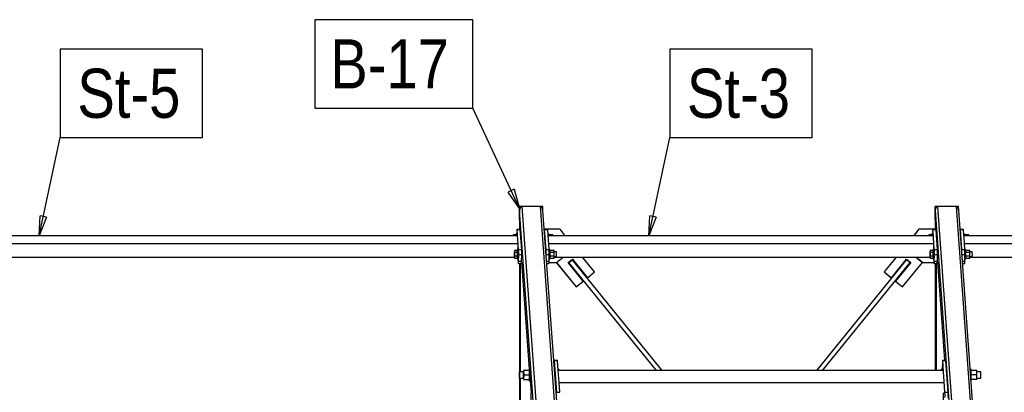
# Model space of a CAD drawing. Header units: millimetres. Extents: x -484 to 16958, y -454 to 3567.
# Tile 12 of 26: x 6061 to 8570, y 2035 to 2983. Entities that reach past the tile are written whole.
import ezdxf

# ---------------------------------------------------------------- set-up
doc = ezdxf.new("R2010")
doc.units = ezdxf.units.MM
for name, color, linetype in [('AS_Belki', 145, 'Continuous'), ('AS_Blachy', 30, 'Continuous'), ('AS_Sruby', 9, 'Continuous')]:
    doc.layers.add(name, color=color, linetype=linetype)
doc.styles.add('Arial Narrow', font='ARIALN.TTF', dxfattribs={"height": 5})

msp = doc.modelspace()

# ---------------------------------------------------------------- linework, layer by layer
at = {"color": 7}
for p, q in [((7334.3, 2502.4), (7215.4, 2757.6)), ((6110.9, 2432.9), (6164.5, 2682.9)), ((7664, 2432.9), (7717.6, 2682.9))]:
    msp.add_line(p, q, dxfattribs=at)
at = {"color": 0, "linetype": 'ByBlock', "lineweight": -2}
for p, q in [((7320.7, 2551.2), (7305.6, 2544.2)), ((7334.3, 2502.4), (7305.6, 2544.2)), ((7320.7, 2551.2), (7334.3, 2502.4)), ((6110.9, 2432.9), (6113.2, 2483.5)), ((6129.5, 2480), (6113.2, 2483.5)), ((7664, 2432.9), (7666.3, 2483.6)), ((7682.6, 2480.1), (7666.3, 2483.6)), ((6129.5, 2480), (6110.9, 2432.9)), ((7682.6, 2480.1), (7664, 2432.9))]:
    msp.add_line(p, q, dxfattribs=at)
at = {"color": 7}
for points in [[(6812.9, 2757.6), (7215.4, 2757.6), (7215.4, 2982.6), (6812.9, 2982.6), (6812.9, 2757.6)], [(6164.5, 2682.9), (6527.1, 2682.9), (6527.1, 2907.9), (6164.5, 2907.9), (6164.5, 2682.9)], [(7717.6, 2682.9), (8080.2, 2682.9), (8080.2, 2907.9), (7717.6, 2907.9), (7717.6, 2682.9)]]:
    msp.add_lwpolyline(points, dxfattribs=at)
at = {"layer": 'AS_Belki', "color": 145, "linetype": 'Continuous', "ltscale": 0.25}
for p, q in [((7334.4, 2497.2), (7334.1, 2507.6)), ((7340.1, 2507.6), (7334.1, 2507.6)), ((7334.1, 2507.6), (7334.1, 2448.9)), ((7336, 2504.5), (7334.4, 2497.2)), ((7420.1, 1309.2), (7334.4, 2497.2)), ((7335.5, 2448.9), (7334.4, 2497.2)), ((7340.1, 2507.6), (7336, 2504.5)), ((7340.1, 2507.6), (7426.4, 1312.6)), ((7388.1, 2507.6), (7340.1, 2507.6)), ((7394.1, 2507.6), (7388.1, 2507.6)), ((7474.3, 1312.6), (7388.1, 2507.6)), ((7392.4, 2504.5), (7388.1, 2507.6)), ((7394.3, 2497.2), (7392.4, 2504.5)), ((7394.3, 2497.2), (7394.1, 2507.6)), ((7480.1, 1309.2), (7394.3, 2497.2)), ((8393.5, 2497.2), (8393.2, 2507.6)), ((8399.2, 2507.6), (8393.2, 2507.6)), ((8393.2, 2507.6), (8393.2, 2449.3)), ((8395, 2504.5), (8393.5, 2497.2)), ((8393.5, 2497.2), (8479.2, 1309.2)), ((8394.6, 2449.3), (8393.5, 2497.2)), ((8399.2, 2507.6), (8395, 2504.5)), ((8399.2, 2507.6), (8485.5, 1312.6)), ((8447.2, 2507.6), (8399.2, 2507.6)), ((8453.2, 2507.6), (8447.2, 2507.6)), ((8447.2, 2507.6), (8533.4, 1312.6)), ((8451.5, 2504.5), (8447.2, 2507.6)), ((8453.4, 2497.2), (8451.5, 2504.5)), ((8453.4, 2497.2), (8453.2, 2507.6)), ((8539.2, 1309.2), (8453.4, 2497.2)), ((7329.7, 2432.9), (5360.5, 2432.9)), ((5361.9, 2412.9), (7331.1, 2412.9)), ((7330.8, 2397.6), (7331.1, 2412.9)), ((8388.8, 2432.9), (7407.6, 2432.9)), ((7409.1, 2412.9), (8390.2, 2412.9)), ((8389.2, 2427.2), (8388.8, 2432.9)), ((8389.8, 2397.6), (8390.2, 2412.9)), ((10551.3, 2433), (8466.7, 2432.9)), ((8467.1, 2427.4), (8466.7, 2432.9)), ((8468.1, 2412.9), (10552.7, 2413)), ((7340.4, 2392.3), (7340.6, 2391.7)), ((7340.6, 2391.7), (7340.7, 2387.4)), ((7340.7, 2387.4), (7340.7, 2382.1)), ((8399.5, 2392.3), (8399.7, 2391.7)), ((8399.7, 2391.7), (8399.8, 2387.4)), ((8399.8, 2387.4), (8399.8, 2382.1)), ((5375.7, 2378.3), (7321.3, 2378.3)), ((7334.1, 2362.3), (7334.1, 1349.9)), ((7336.6, 2362.3), (7336.6, 2086.5)), ((7339.9, 2365.7), (7359.5, 2093.4)), ((7340.3, 2379.6), (7340.3, 2379.7)), ((7340.5, 2378.9), (7340.3, 2379.6)), ((7340.7, 2382.1), (7340.5, 2378.9)), ((7422.9, 2378.3), (8380.3, 2378.3)), ((7459.6, 2364.5), (7682.8, 2089.6)), ((7698.2, 2089.6), (7468.9, 2372.1)), ((8320.2, 2372.1), (8090.9, 2089.6)), ((8106.4, 2089.6), (8329.5, 2364.5)), ((8393.2, 2362.3), (8393.2, 2089.6)), ((8395.7, 2362.3), (8395.7, 2089.6)), ((8399, 2365.7), (8417, 2115.6)), ((8399.4, 2379.6), (8399.4, 2379.7)), ((8399.6, 2378.9), (8399.4, 2379.6)), ((8399.8, 2382.1), (8399.6, 2378.9)), ((8481.9, 2378.3), (10542.8, 2378.3)), ((7435.4, 2059.6), (7433.2, 2089.6)), ((8414.4, 2089.6), (7433.2, 2089.6)), ((7336.6, 2070.7), (7336.6, 1349.9)), ((7361.7, 2063.6), (7363.9, 2033.4)), ((7435.4, 2059.6), (8416.6, 2059.6))]:
    msp.add_line(p, q, dxfattribs=at)
at = {"layer": 'AS_Belki', "color": 145, "linetype": 'Continuous', "ltscale": 0.25, "extrusion": (-0.629933, 0.776205, 0.026273)}
msp.add_circle((-7288.2, 75.3, -2863.7), 6, dxfattribs=at)
at = {"layer": 'AS_Belki', "color": 145, "linetype": 'Continuous', "ltscale": 0.25, "extrusion": (-0.629933, -0.776205, 0.026273)}
msp.add_arc((4971.6, 186.1, -7082.4), 6, 358.1458, 178.1458, dxfattribs=at)
at = {"layer": 'AS_Blachy', "color": 145, "linetype": 'Continuous', "ltscale": 0.25}
for p, q in [((7328, 2444.3), (7327.9, 2437.6)), ((7336.3, 2448.9), (7328.3, 2448.9)), ((7332.2, 2397.9), (7328.6, 2447.9)), ((7336.6, 2447.9), (7328.6, 2447.9)), ((7340.2, 2397.9), (7336.6, 2447.9)), ((7437.7, 2449.3), (7397.8, 2449.3)), ((7406.2, 2448.9), (7398.2, 2448.9)), ((7402.2, 2397.9), (7398.5, 2447.9)), ((7406.5, 2447.9), (7398.5, 2447.9)), ((7410.2, 2397.9), (7406.5, 2447.9)), ((7451, 2432.9), (7437.7, 2449.3)), ((8352.1, 2449.3), (8338.8, 2432.9)), ((8339.2, 2432.9), (8352.5, 2449.3)), ((8352.5, 2449.3), (8352.1, 2449.3)), ((8394.6, 2449.3), (8352.5, 2449.3)), ((8387.1, 2444.3), (8387, 2437.6)), ((8395.4, 2448.9), (8387.4, 2448.9)), ((8388.8, 2432.9), (8387.7, 2447.9)), ((8395.7, 2447.9), (8387.7, 2447.9)), ((8394.6, 2448.9), (8394.6, 2449.3)), ((8399.3, 2397.9), (8395.7, 2447.9)), ((8465.3, 2448.9), (8457.3, 2448.9)), ((8461.2, 2397.9), (8457.6, 2447.9)), ((8465.6, 2447.9), (8457.6, 2447.9)), ((8466.7, 2432.9), (8465.6, 2447.9)), ((8391.3, 2397.9), (8389.2, 2427.2)), ((8469.2, 2397.9), (8467.1, 2427.4)), ((7332, 2367), (7332.4, 2384.3)), ((7332.2, 2397.9), (7340.2, 2397.9)), ((7340.4, 2384.3), (7332.4, 2384.3)), ((7339.9, 2367), (7340.4, 2384.3)), ((7402.2, 2397.9), (7410.2, 2397.9)), ((7410.3, 2384.3), (7402.5, 2384.3)), ((7409.9, 2367), (7410.3, 2384.3)), ((8391, 2367), (8391.5, 2384.3)), ((8391.3, 2397.9), (8399.3, 2397.9)), ((8399.4, 2384.3), (8391.5, 2384.3)), ((8399, 2367), (8399.4, 2384.3)), ((8461.2, 2397.9), (8469.2, 2397.9)), ((8469.4, 2384.3), (8461.6, 2384.3)), ((8469, 2367), (8469.4, 2384.3)), ((7330.6, 2373.7), (7331.4, 2363.3)), ((7331.7, 2362.3), (7339.7, 2362.3)), ((7339.9, 2367), (7332, 2367)), ((7409.9, 2367), (7403.7, 2367)), ((7404.1, 2362.3), (7409.6, 2362.3)), ((7409.8, 2364.9), (7428.9, 2364.9)), ((7428.3, 2364.9), (7478.7, 2302.8)), ((7428.6, 2364.9), (7479, 2302.8)), ((7428.9, 2364.9), (7445.4, 2378.3)), ((7458.4, 2364.7), (7469.3, 2373.5)), ((7496.8, 2317.3), (7458.4, 2364.7)), ((7469.1, 2373.3), (7507.4, 2326.2)), ((7469.3, 2373.5), (7507.7, 2326.2)), ((7525.5, 2340.7), (7495, 2378.3)), ((8294.2, 2378.3), (8263.6, 2340.7)), ((8294.5, 2378.3), (8263.9, 2340.7)), ((8281.8, 2326.2), (8320.2, 2373.5)), ((8330.7, 2364.7), (8292.3, 2317.3)), ((8331.1, 2364.7), (8292.6, 2317.3)), ((8310.5, 2302.8), (8360.9, 2364.9)), ((8320.1, 2373.3), (8330.7, 2364.7)), ((8320.2, 2373.5), (8331.1, 2364.7)), ((8330.7, 2364.7), (8331.1, 2364.7)), ((8344.4, 2378.3), (8360.9, 2364.9)), ((8361.2, 2364.9), (8344.7, 2378.3)), ((8360.9, 2364.9), (8361.2, 2364.9)), ((8361.2, 2364.9), (8390.3, 2364.9)), ((8389.7, 2373.7), (8390.5, 2363.3)), ((8390.8, 2362.3), (8398.8, 2362.3)), ((8399, 2367), (8391, 2367)), ((8469, 2367), (8462.8, 2367)), ((8463.1, 2362.3), (8468.7, 2362.3)), ((7507.7, 2326.2), (7525.5, 2340.7)), ((8263.6, 2340.7), (8281.4, 2326.2)), ((8263.9, 2340.7), (8263.6, 2340.7)), ((8263.9, 2340.7), (8281.8, 2326.2)), ((7479, 2302.8), (7496.8, 2317.3)), ((7507.4, 2326.2), (7507.7, 2326.2)), ((8281.4, 2326.2), (8281.8, 2326.2)), ((8292.3, 2317.3), (8310.1, 2302.8)), ((8292.6, 2317.3), (8292.3, 2317.3)), ((8292.6, 2317.3), (8310.5, 2302.8)), ((7478.7, 2302.8), (7479, 2302.8)), ((8310.1, 2302.8), (8310.5, 2302.8)), ((7422.9, 2110.9), (7422.7, 2104)), ((7431.1, 2115.6), (7423.1, 2115.6)), ((7429.2, 2034.6), (7423.4, 2114.6)), ((7431.4, 2114.6), (7423.4, 2114.6)), ((7433.2, 2089.6), (7431.4, 2114.6)), ((8412, 2110.9), (8411.6, 2093.6)), ((8420.3, 2115.6), (8412.3, 2115.6)), ((8418.4, 2034.6), (8412.6, 2114.6)), ((8420.6, 2114.6), (8412.6, 2114.6)), ((8426.4, 2034.6), (8420.6, 2114.6)), ((7437.2, 2034.6), (7435.4, 2059.6)), ((7429.2, 2034.6), (7437.2, 2034.6)), ((8418.4, 2034.6), (8426.4, 2034.6))]:
    msp.add_line(p, q, dxfattribs=at)
at = {"layer": 'AS_Blachy', "color": 145, "linetype": 'Continuous', "ltscale": 0.25, "extrusion": (-0.999132, -1.74716e-05, 0.041662)}
for centre, start, end in [((-2439.2, 305.3, -7322.1), 150, 240), ((-2439.2, 305.7, -7330.1), 150, 195), ((-2439.2, 308.2, -7392), 150, 227.3251), ((-2439.2, 308.6, -7399.9), 150, 195), ((-2439.1, 349.4, -8380.2), 150, 240), ((-2439.1, 349.8, -8388.2), 150, 195), ((-2439.1, 352.4, -8450.1), 150, 227.3251), ((-2439.1, 352.7, -8458.1), 150, 195), ((-2389.2, 305.5, -7325.7), 60, 150), ((-2389.2, 305.8, -7333.7), 60, 150), ((-2389.2, 308.4, -7395.6), 72.6713, 150), ((-2389.2, 308.7, -7403.6), 60, 150), ((-2389.1, 349.6, -8383.8), 60, 150), ((-2389.1, 349.9, -8391.8), 60, 150), ((-2389.1, 352.5, -8453.7), 72.6713, 150), ((-2389.1, 352.8, -8461.7), 60, 150), ((-2371.8, 305.5, -7325.3), 330, 60), ((-2371.8, 305.8, -7333.3), 15, 60), ((-2371.8, 308.7, -7403.1), 15, 60), ((-2371.8, 349.6, -8383.4), 330, 60), ((-2371.8, 349.9, -8391.4), 15, 60), ((-2371.8, 352.8, -8461.3), 15, 60)]:
    msp.add_arc(centre, 10, start, end, dxfattribs=at)
at = {"layer": 'AS_Blachy', "color": 145, "linetype": 'Continuous', "ltscale": 0.25, "extrusion": (-0.999131, 1.05462e-07, 0.041672)}
for centre, start, end in [((-2105.9, 309.3, -7416.8), 150.0487, 240), ((-2105.9, 309.7, -7424.8), 150, 195), ((-2105.9, 350.6, -8405.1), 150.0487, 240), ((-2105.9, 350.9, -8413.1), 150, 195), ((-2025.9, 350.8, -8410.8), 60, 150), ((-2025.9, 351.1, -8418.8), 60.0487, 150)]:
    msp.add_arc(centre, 10, start, end, dxfattribs=at)
at = {"layer": 'AS_Sruby', "color": 145, "linetype": 'Continuous', "ltscale": 0.25}
for p, q in [((7318.6, 2435.6), (7318.4, 2432.9)), ((7318.6, 2435.6), (7318.8, 2432.9)), ((7326.1, 2435.6), (7318.6, 2435.6)), ((7328.5, 2437.6), (7326, 2437.6)), ((7326.3, 2432.9), (7326.1, 2435.6)), ((7409, 2437.6), (7407.3, 2437.6)), ((7419.8, 2435.6), (7409.3, 2435.6)), ((7420, 2432.9), (7419.8, 2435.6)), ((8377.6, 2435.6), (8377.4, 2432.9)), ((8377.6, 2435.6), (8377.8, 2432.9)), ((8385.1, 2435.6), (8377.6, 2435.6)), ((8387.6, 2437.6), (8385.1, 2437.6)), ((8385.3, 2432.9), (8385.1, 2435.6)), ((8468, 2437.6), (8466.4, 2437.6)), ((8478.9, 2435.6), (8468.3, 2435.6)), ((8479, 2432.9), (8478.9, 2435.6)), ((7321.5, 2395.6), (7321.1, 2390.6)), ((7321.1, 2390.6), (7321.1, 2380.6)), ((7321.5, 2395.6), (7321.8, 2390.6)), ((7328.9, 2395.6), (7321.5, 2395.6)), ((7329.3, 2390.6), (7321.8, 2390.6)), ((7321.8, 2390.6), (7321.8, 2380.6)), ((7331.4, 2397.6), (7328.9, 2397.6)), ((7329.3, 2390.6), (7328.9, 2395.6)), ((7329.3, 2380.6), (7329.3, 2390.6)), ((7340.6, 2391.6), (7340.4, 2391.6)), ((7411.8, 2397.6), (7410.2, 2397.6)), ((7422.7, 2395.6), (7412.1, 2395.6)), ((7423, 2390.6), (7412.3, 2390.6)), ((7423, 2390.6), (7422.7, 2395.6)), ((7428.9, 2391.6), (7423, 2391.6)), ((7423, 2380.6), (7423, 2390.6)), ((8380.5, 2395.6), (8380.2, 2390.6)), ((8380.2, 2390.6), (8380.2, 2380.6)), ((8380.5, 2395.6), (8380.9, 2390.6)), ((8388, 2395.6), (8380.5, 2395.6)), ((8388.4, 2390.6), (8380.9, 2390.6)), ((8380.9, 2390.6), (8380.9, 2380.6)), ((8390.5, 2397.6), (8388, 2397.6)), ((8388.4, 2390.6), (8388, 2395.6)), ((8388.4, 2380.6), (8388.4, 2390.6)), ((8399.7, 2391.6), (8399.5, 2391.6)), ((8470.9, 2397.6), (8469.2, 2397.6)), ((8481.7, 2395.6), (8471.2, 2395.6)), ((8482.1, 2390.6), (8471.4, 2390.6)), ((8482.1, 2390.6), (8481.7, 2395.6)), ((8488, 2391.6), (8482, 2391.6)), ((8482.1, 2380.6), (8482.1, 2390.6)), ((7321.1, 2380.6), (7321.5, 2375.6)), ((7321.8, 2380.6), (7321.5, 2375.6)), ((7321.5, 2375.6), (7328.9, 2375.6)), ((7329.3, 2380.6), (7321.8, 2380.6)), ((7328.9, 2375.6), (7329.3, 2380.6)), ((7329, 2373.7), (7331.5, 2373.7)), ((7340.3, 2379.7), (7340.6, 2379.7)), ((7410, 2373.7), (7411.9, 2373.7)), ((7412.1, 2375.6), (7422.7, 2375.6)), ((7423, 2380.6), (7412.3, 2380.6)), ((7422.7, 2375.6), (7423, 2380.6)), ((7423, 2379.7), (7428.8, 2379.7)), ((8380.2, 2380.6), (8380.5, 2375.6)), ((8380.9, 2380.6), (8380.5, 2375.6)), ((8380.5, 2375.6), (8388, 2375.6)), ((8388.4, 2380.6), (8380.9, 2380.6)), ((8388, 2375.6), (8388.4, 2380.6)), ((8388.1, 2373.7), (8390.6, 2373.7)), ((8399.3, 2379.7), (8399.6, 2379.7)), ((8469.1, 2373.7), (8471, 2373.7)), ((8471.2, 2375.6), (8481.7, 2375.6)), ((8482.1, 2380.6), (8471.4, 2380.6)), ((8481.7, 2375.6), (8482.1, 2380.6)), ((8482, 2379.7), (8487.9, 2379.7)), ((7344.9, 2086.5), (7334.7, 2086.5)), ((7344.5, 2090.2), (7344.4, 2086.5)), ((7345.1, 2090.2), (7344.5, 2090.2)), ((7345.1, 2090.2), (7345.4, 2078.6)), ((7359.9, 2090.2), (7345.1, 2090.2)), ((7362.6, 2093.6), (7359.6, 2093.6)), ((7360.2, 2078.6), (7359.9, 2090.2)), ((7434.5, 2093.6), (7433, 2093.6)), ((7444.8, 2090.2), (7434.9, 2090.2)), ((7444.8, 2089.6), (7444.8, 2090.2)), ((8400, 2090.2), (8399.4, 2090.2)), ((8399.4, 2090.2), (8399.4, 2089.6)), ((8400, 2090.2), (8400, 2089.6)), ((8410, 2090.2), (8400, 2090.2)), ((8412.6, 2093.6), (8409.6, 2093.6)), ((8410, 2089.6), (8410, 2090.2)), ((8484.6, 2093.6), (8482.5, 2093.6)), ((8499.7, 2090.2), (8485, 2090.2)), ((8500, 2078.6), (8499.7, 2090.2)), ((8509.6, 2086.5), (8499.8, 2086.5)), ((7334.6, 2070.7), (7344.8, 2070.7)), ((7344.4, 2070.7), (7344.5, 2067)), ((7344.5, 2067), (7359.9, 2067)), ((7345.1, 2067), (7344.5, 2067)), ((7345.4, 2078.6), (7345.1, 2067)), ((7345.4, 2078.6), (7360.2, 2078.6)), ((7359.9, 2067), (7359.3, 2067)), ((7359.6, 2063.6), (7362.6, 2063.6)), ((7359.9, 2067), (7360.2, 2078.6)), ((8499.7, 2067), (8485, 2067)), ((8500, 2078.6), (8485.2, 2078.6)), ((8499.7, 2067), (8500, 2078.6)), ((8499.8, 2070.7), (8509.6, 2070.7))]:
    msp.add_line(p, q, dxfattribs=at)
at = {"layer": 'AS_Sruby', "color": 145, "linetype": 'Continuous', "ltscale": 0.25, "extrusion": (-0.999131, 1.05462e-07, 0.041672)}
msp.add_circle((-2078.6, 305.6, -7328.2), 8, dxfattribs=at)
at = {"layer": 'AS_Sruby', "color": 145, "linetype": 'Continuous', "ltscale": 0.25, "extrusion": (-0.999132, -1.74716e-05, 0.041662)}
for centre, radius, start, end in [((-2425.5, 305.2, -7319.7), 12, 127.5, 213.0229), ((-2425.5, 305.3, -7322.2), 12, 127.5, 183.75), ((-2425.5, 308.7, -7402.6), 12, 127.5, 183.75), ((-2425.5, 349.3, -8377.9), 12, 127.6, 213.0229), ((-2425.5, 349.4, -8380.4), 12, 127.6, 183.75), ((-2425.5, 352.8, -8460.8), 12, 127.6, 183.75), ((-2385.5, 305.3, -7322.6), 12, 326.9087, 213.0229), ((-2385.5, 305.4, -7325.1), 12, 3.75, 183.75), ((-2385.5, 308.8, -7405.5), 12, 3.75, 183.75), ((-2385.5, 309.5, -7422.4), 6, 352.5, 172.5), ((-2385.5, 349.5, -8380.8), 12, 326.9087, 213.0229), ((-2385.5, 349.6, -8383.3), 12, 3.75, 183.75), ((-2385.5, 352.9, -8463.6), 12, 3.75, 183.75), ((-2385.5, 353.6, -8480.6), 6, 352.5, 172.5)]:
    msp.add_arc(centre, radius, start, end, dxfattribs=at)
at = {"layer": 'AS_Sruby', "color": 145, "linetype": 'Continuous', "ltscale": 0.25, "extrusion": (-0.999131, 1.05462e-07, 0.041672)}
for centre, radius, start, end in [((-2078.6, 306.1, -7338.4), 8, 352.5, 172.5), ((-2078.6, 306.7, -7353.2), 15, 320.7497, 219.2687), ((-2078.6, 306.8, -7356.2), 15, 3.75, 183.75), ((-2078.6, 309.8, -7428.1), 15, 137.1994, 183.75), ((-2078.6, 350.6, -8405.4), 15, 137.2002, 183.75), ((-2078.6, 353.6, -8477.2), 15, 7.0719, 183.75), ((-2018.6, 306.9, -7357.5), 15, 320.7497, 219.2687), ((-2018.6, 350.6, -8406.7), 15, 320.7498, 219.2687)]:
    msp.add_arc(centre, radius, start, end, dxfattribs=at)
at = {"layer": 'AS_Sruby', "color": 145, "linetype": 'Continuous', "ltscale": 0.25, "extrusion": (-0.999131, 1.05463e-07, 0.041672)}
for centre, radius, start, end in [((-2078.6, 350.4, -8402.4), 15, 137.1999, 219.2687), ((-2078.6, 354.6, -8502.2), 8, 352.5, 172.5)]:
    msp.add_arc(centre, radius, start, end, dxfattribs=at)

# ---------------------------------------------------------------- texts
at = {"color": 7, "style": 'Arial Narrow'}
for s, p in [('B-17', (6852.3, 2807.6)), ('St-5', (6208, 2732.9)), ('St-3', (7761.1, 2732.9))]:
    msp.add_text(s, height=125, dxfattribs=at).set_placement(p)

doc.saveas('drawing.dxf')
